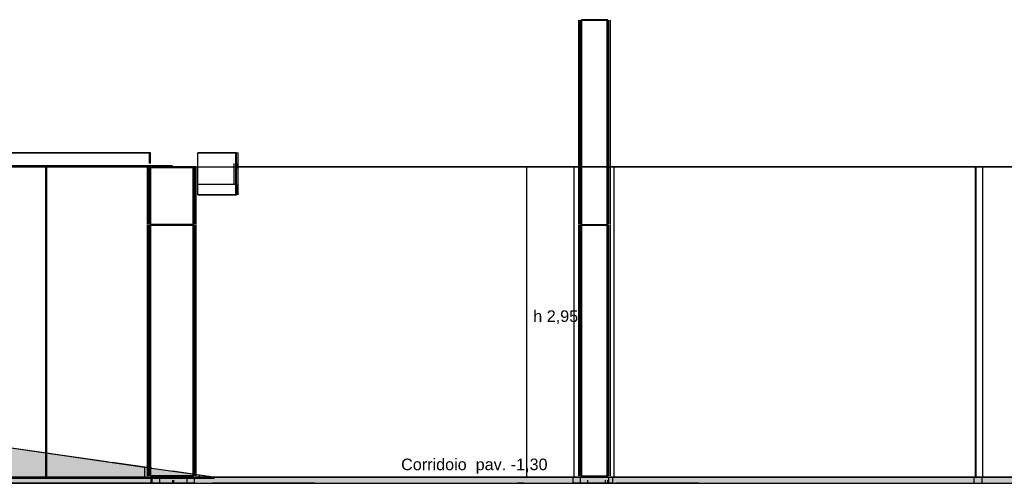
# Model space of a CAD drawing. Header units: millimetres. Extents: x -8253 to 34045, y -61360 to 6071.
# Tile 13 of 67: x 11052 to 20414, y -61360 to -56950. Entities that reach past the tile are written whole.
import ezdxf
from ezdxf.enums import TextEntityAlignment as Align

# ---------------------------------------------------------------- set-up
doc = ezdxf.new("R2010")
doc.units = ezdxf.units.MM
for name, color, linetype in [('S-QUOTE', 40, 'Continuous'), ('S-TAGLIO-PAV', 33, 'Continuous'), ('S-TAGLIO-SOFF', 8, 'Continuous'), ('S-TESTI', 7, 'Continuous'), ('S-VISTA', 8, 'Continuous')]:
    doc.layers.add(name, color=color, linetype=linetype)
doc.styles.add('VISIO', font='arial.ttf')

msp = doc.modelspace()

# ---------------------------------------------------------------- hatches: boundary and pattern name
at = {"layer": 'S-TAGLIO-PAV'}
for points in [[(5600, -61300), (4218, -61300), (4212, -61300), (4150, -61300), (4100, -61300), (4100, -61310), (4050, -61310), (4022, -61310), (3982, -61310), (3980, -61310), (3938, -61310), (3884, -61310), (3884, -60736), (3884, -60060), (3972, -60060), (3976, -60060), (4042, -60060), (4080, -60060), (4104, -60060), (4104, -60032), (4104, -60031.2), (4150, -60038), (4178, -60042), (4216, -60048), (5464, -60228), (5624, -60250), (5746, -60268), (5876, -60288), (6108, -60320), (6222, -60336), (6346, -60356), (6414, -60364), (6836, -60426), (6844, -60426), (6914, -60436), (7940, -60584), (7978, -60590), (8028, -60598), (8072, -60604), (8074, -60604), (8098, -60608), (8242, -60628), (8258, -60630), (8352, -60644), (8396, -60650), (8644, -60686), (8666, -60690), (8668, -60690), (9680, -60836), (9810, -60854), (10236, -60916), (11882, -61154), (11914, -61158), (11932, -61160), (12308, -61214), (12508, -61244), (12528, -61246), (12848, -61292), (12854, -61294), (12900, -61300), (12886, -61300), (12858, -61300), (12764, -61300), (12748, -61300), (11938, -61300), (11924, -61300), (11890, -61300), (9812, -61300), (9666, -61300), (8672, -61300), (8666, -61300), (8642, -61300), (8386, -61300), (8338, -61300), (8244, -61300), (8234, -61300), (8088, -61300), (8060, -61300), (8008, -61300), (7970, -61300), (7928, -61300), (6812, -61300), (6370, -61300), (6222, -61300), (6066, -61300), (5852, -61300), (5600, -61300)], [(4218, -61300), (5600, -61300), (5852, -61300), (6066, -61300), (6222, -61300), (6370, -61300), (6812, -61300), (7928, -61300), (7970, -61300), (8008, -61300), (8060, -61300), (8088, -61300), (8234, -61300), (8244, -61300), (8338, -61300), (8386, -61300), (8642, -61300), (8666, -61300), (8672, -61300), (9666, -61300), (9812, -61300), (11890, -61300), (11924, -61300), (11938, -61300), (12748, -61300), (12764, -61300), (12858, -61300), (12886, -61300), (12900, -61300), (12900, -61306), (12900, -61310), (12848, -61310), (12528, -61310), (12508, -61310), (12308, -61310), (11932, -61310), (11914, -61310), (11882, -61310), (10236, -61310), (9810, -61310), (9680, -61310), (8666, -61310), (8644, -61310), (8396, -61310), (8352, -61310), (8258, -61310), (8242, -61310), (8098, -61310), (8074, -61310), (8072, -61310), (8028, -61310), (7978, -61310), (7940, -61310), (6914, -61310), (6844, -61310), (6836, -61310), (6414, -61310), (6222, -61310), (6108, -61310), (5876, -61310), (5746, -61310), (5624, -61310), (4218, -61310), (4216, -61310), (4182, -61310), (4150, -61310), (4104, -61310), (4100, -61310), (4100, -61300), (4150, -61300), (4212, -61300), (4218, -61300)], [(12900, -61300), (12908, -61300), (13856, -61300), (13966, -61300), (14228, -61300), (14330, -61300), (15748, -61300), (15784, -61300), (15846, -61300), (16532, -61300), (16554, -61300), (16656, -61300), (16670, -61300), (16720, -61300), (16724, -61300), (17508, -61300), (17556, -61300), (20516, -61300), (20532, -61300), (20704, -61300), (20708, -61300), (20758, -61300), (21308, -61300), (21326, -61300), (21332, -61300), (21728, -61300), (21806, -61300), (21854, -61300), (21870, -61300), (24068, -61300), (24080, -61300), (24206, -61300), (24230, -61300), (24240, -61300), (24424, -61300), (24504, -61300), (24520, -61300), (24586, -61300), (24600, -61300), (24662, -61300), (24676, -61300), (25958, -61300), (25996, -61300), (26458, -61300), (26512, -61300), (26514, -61300), (26648, -61300), (26650, -61300), (26650, -61352), (26650, -61360), (26648, -61360), (26514, -61360), (26512, -61360), (26458, -61360), (25136, -61360), (24990, -61360), (24676, -61360), (24612, -61360), (24600, -61360), (24534, -61360), (24520, -61360), (24442, -61360), (24424, -61360), (24230, -61360), (24206, -61360), (24080, -61360), (24068, -61360), (21870, -61360), (21854, -61360), (21806, -61360), (21728, -61360), (21326, -61360), (21308, -61360), (20758, -61360), (20708, -61360), (20704, -61360), (20532, -61360), (20516, -61360), (17556, -61360), (17508, -61360), (16720, -61360), (16670, -61360), (16656, -61360), (16554, -61360), (16532, -61360), (15846, -61360), (15784, -61360), (15748, -61360), (14498, -61360), (14330, -61360), (14228, -61360), (13966, -61360), (13856, -61360), (12886, -61360), (12858, -61360), (12764, -61360), (12748, -61360), (11938, -61360), (11924, -61360), (11890, -61360), (10262, -61360), (9812, -61360), (9666, -61360), (8672, -61360), (8666, -61360), (8642, -61360), (8386, -61360), (8338, -61360), (8244, -61360), (8234, -61360), (8088, -61360), (8060, -61360), (8008, -61360), (7970, -61360), (7928, -61360), (6812, -61360), (6222, -61360), (6066, -61360), (5852, -61360), (5600, -61360), (4218, -61360), (4212, -61360), (4154, -61360), (4100, -61360), (4100, -61328), (4100, -61310), (4104, -61310), (4150, -61310), (4182, -61310), (4216, -61310), (4218, -61310), (5624, -61310), (5746, -61310), (5876, -61310), (6108, -61310), (6222, -61310), (6414, -61310), (6836, -61310), (6844, -61310), (6914, -61310), (7940, -61310), (7978, -61310), (8028, -61310), (8072, -61310), (8074, -61310), (8098, -61310), (8242, -61310), (8258, -61310), (8352, -61310), (8396, -61310), (8644, -61310), (8666, -61310), (9680, -61310), (9810, -61310), (10236, -61310), (11882, -61310), (11914, -61310), (11932, -61310), (12308, -61310), (12508, -61310), (12528, -61310), (12848, -61310), (12900, -61310), (12900, -61306), (12900, -61300)]]:
    msp.add_hatch(color=33, dxfattribs=at).paths.add_polyline_path(points)

# ---------------------------------------------------------------- linework, layer by layer
at = {"layer": 'S-QUOTE'}
msp.add_line((15875, -61300), (15875, -58350), dxfattribs=at)
at = {"layer": 'S-TAGLIO-PAV'}
for p, q in [((10236.7, -60915.9), (11881.7, -61153)), ((11881.7, -61153), (11913.3, -61158)), ((11913.3, -61158), (11931.6, -61160.6)), ((12307.8, -61214.9), (11931.6, -61160.6)), ((12307.8, -61214.9), (12507.1, -61243.6)), ((9811.3, -61300), (11890.9, -61300)), ((10236.7, -61310), (11881.7, -61310)), ((11881.7, -61310), (11913.3, -61310)), ((11890.9, -61300), (11924.2, -61300)), ((11913.3, -61310), (11931.6, -61310)), ((11924.2, -61300), (11937.5, -61300)), ((11931.6, -61310), (12307.8, -61310)), ((11937.5, -61300), (12747.8, -61300)), ((12307.8, -61310), (12507.1, -61310)), ((12507.1, -61243.6), (12527, -61246)), ((12507.1, -61310), (12527, -61310)), ((12527, -61246), (12848.2, -61292.6)), ((12527, -61310), (12848.2, -61310)), ((12747.8, -61300), (12764.7, -61300)), ((12764.7, -61300), (12858, -61300)), ((12848.2, -61292.6), (12853.2, -61293.3)), ((12848.2, -61310), (12900, -61310)), ((12853.2, -61293.3), (12900, -61300)), ((12858, -61300), (12886.4, -61300)), ((12886.4, -61300), (12908.7, -61300)), ((12900, -61306.7), (12900, -61300)), ((12900, -61306.7), (12900, -61310)), ((12908.7, -61300), (13855.1, -61300)), ((13855.1, -61300), (13967, -61300)), ((13967, -61300), (14228.6, -61300)), ((14228.6, -61300), (14330.4, -61300)), ((14330.4, -61300), (15748.4, -61300)), ((15748.4, -61300), (15784.5, -61300)), ((15784.5, -61300), (15846.5, -61300)), ((16532.2, -61300), (15846.5, -61300)), ((16532.2, -61300), (16554.5, -61300)), ((16554.5, -61300), (16656.2, -61300)), ((16656.2, -61300), (16671, -61300)), ((16671, -61300), (16720.3, -61300)), ((16720.3, -61300), (16724.8, -61300)), ((16724.8, -61300), (17507.2, -61300)), ((17507.2, -61300), (17556.1, -61300)), ((20515.8, -61300), (17556.1, -61300)), ((10262.9, -61360), (11890.9, -61360)), ((11890.9, -61360), (11924.2, -61360)), ((11924.2, -61360), (11937.5, -61360)), ((11937.5, -61360), (12747.8, -61360)), ((12747.8, -61360), (12764.7, -61360)), ((12764.7, -61360), (12858, -61360)), ((12858, -61360), (12886.4, -61360)), ((13855.1, -61360), (12886.4, -61360)), ((13855.1, -61360), (13967, -61360)), ((13967, -61360), (14228.6, -61360)), ((14228.6, -61360), (14330.4, -61360)), ((14330.4, -61360), (14497.5, -61360)), ((14497.5, -61360), (15748.4, -61360)), ((15748.4, -61360), (15784.5, -61360)), ((15846.5, -61360), (15784.5, -61360)), ((15846.5, -61360), (16532.2, -61360)), ((16532.2, -61360), (16554.5, -61360)), ((16554.5, -61360), (16656.2, -61360)), ((16656.2, -61360), (16671, -61360)), ((16671, -61360), (16720.3, -61360)), ((17507.2, -61360), (16720.3, -61360)), ((17507.2, -61360), (17556.1, -61360)), ((17556.1, -61360), (20515.8, -61360))]:
    msp.add_line(p, q, dxfattribs=at)
at = {"layer": 'S-TAGLIO-SOFF'}
for p, q in [((9811.3, -58350), (11890.9, -58350)), ((11890.9, -58350), (11924.2, -58350)), ((11924.2, -58350), (11937.5, -58350)), ((11937.5, -58350), (12747.8, -58350)), ((12747.8, -58350), (12764.7, -58350)), ((12764.7, -58350), (12858, -58350)), ((12858, -58350), (12886.4, -58350)), ((12886.4, -58350), (12908.7, -58350)), ((12908.7, -58350), (13855.1, -58350)), ((13855.1, -58350), (13967, -58350)), ((13967, -58350), (14228.6, -58350)), ((14228.6, -58350), (14330.4, -58350)), ((14330.4, -58350), (15748.4, -58350)), ((15748.4, -58350), (15784.5, -58350)), ((15784.5, -58350), (15846.5, -58350)), ((16532.2, -58350), (15846.5, -58350)), ((16532.2, -58350), (16554.5, -58350)), ((16554.5, -58350), (16656.2, -58350)), ((16656.2, -58350), (16671, -58350)), ((16671, -58350), (16720.3, -58350)), ((16720.3, -58350), (16724.8, -58350)), ((16724.8, -58350), (17507.2, -58350)), ((17507.2, -58350), (17556.1, -58350)), ((20515.8, -58350), (17556.1, -58350))]:
    msp.add_line(p, q, dxfattribs=at)
at = {"layer": 'S-VISTA'}
for p, q in [((16367, -58334.8), (16367, -56955)), ((16367, -58897), (16367, -56955)), ((16367, -58334.8), (16367, -56955)), ((16367, -58334.8), (16367, -56955)), ((16371, -58334.8), (16371, -56955)), ((16371, -58897), (16371, -56955)), ((16371, -58334.8), (16371, -56955)), ((16371, -58334.8), (16371, -56955)), ((16385, -58334.8), (16385, -56955)), ((16385, -58897), (16385, -56955)), ((16385, -58334.8), (16385, -56955)), ((16385, -58334.8), (16385, -56955)), ((16643, -56950), (16393, -56950)), ((16393, -56950), (16643, -56950)), ((16393, -58350), (16393, -56950)), ((16393, -61300), (16393, -56950)), ((16643, -56955), (16393, -56955)), ((16393, -58897), (16393, -56955)), ((16393, -58897), (16393, -56955)), ((16393, -58334.8), (16393, -56955)), ((16393, -58334.8), (16393, -56955)), ((16397, -56955), (16639, -56955)), ((16397, -58897), (16397, -56955)), ((16397, -58334.8), (16397, -56955)), ((16639, -58897), (16639, -56955)), ((16639, -58334.8), (16639, -56955)), ((16643, -58350), (16643, -56950)), ((16643, -58350), (16643, -56950)), ((16643, -58334.8), (16643, -56955)), ((16643, -58897), (16643, -56955)), ((16643, -58334.8), (16643, -56955)), ((16643, -58334.8), (16643, -56955)), ((16651, -58334.8), (16651, -56955)), ((16651, -58334.8), (16651, -56955)), ((16651, -58897), (16651, -56955)), ((16651, -58334.8), (16651, -56955)), ((16665, -58334.8), (16665, -56955)), ((16665, -58334.8), (16665, -56955)), ((16665, -58897), (16665, -56955)), ((16665, -58334.8), (16665, -56955)), ((16669, -58334.8), (16669, -56955)), ((16669, -58334.8), (16669, -56955)), ((16669, -58897), (16669, -56955)), ((16669, -58334.8), (16669, -56955)), ((8498, -58217), (12287, -58217)), ((12297, -58217), (8498, -58217)), ((12287, -58317), (12287, -58217)), ((12287, -58317), (12287, -58217)), ((12297, -58317), (12297, -58217)), ((12297, -58317), (12297, -58217)), ((13114, -58217), (12746, -58217)), ((12746, -58217), (13114, -58217)), ((12746, -58617), (12746, -58217)), ((12746, -58617), (12746, -58217)), ((13048, -58217), (13128, -58217)), ((13108, -58217), (13048, -58217)), ((13108, -58617), (13108, -58217)), ((13114, -58617), (13114, -58217)), ((13114, -58617), (13114, -58217)), ((13128, -58317), (13128, -58217)), ((13128, -58617), (13128, -58217)), ((13093, -58367), (13093, -58317)), ((13118, -58367), (13118, -58317)), ((12305, -58340), (8475, -58340)), ((8480, -58350), (12300, -58350)), ((11300, -58350), (8595, -58350)), ((8680, -58350), (11300, -58350)), ((11300, -61300), (11300, -58350)), ((11305, -58350), (12300, -58350)), ((12300, -58350), (11310, -58350)), ((11310, -61300), (11310, -58350)), ((12269, -58897), (12269, -58355)), ((12273, -58897), (12273, -58355)), ((12287, -58897), (12287, -58355)), ((12295, -58350), (12705, -58350)), ((12295, -61200), (12295, -58350)), ((12705, -58355), (12295, -58355)), ((12295, -58897), (12295, -58355)), ((12295, -58897), (12295, -58355)), ((12299, -58355), (12701, -58355)), ((12299, -58897), (12299, -58355)), ((12304.8, -58340), (12505, -58340)), ((12380, -58340), (12305, -58340)), ((12310, -58350), (12380, -58350)), ((12727.1, -58350), (12326.4, -58350)), ((12329.4, -58350), (12731, -58350)), ((12705, -58350), (12346.2, -58350)), ((12505, -58340), (12380, -58340)), ((12380, -58350), (12640, -58350)), ((12640, -58350), (12515, -58350)), ((12515, -58350), (12765.3, -58350)), ((12640, -58350), (12710, -58350)), ((12710, -58350), (12640, -58350)), ((12701, -58897), (12701, -58355)), ((12705, -61300), (12705, -58350)), ((12705, -58897), (12705, -58355)), ((12705, -58897), (12705, -58355)), ((12713, -58897), (12713, -58355)), ((12727, -58897), (12727, -58355)), ((12731, -58897), (12731, -58355)), ((13093, -58517), (13093, -58367)), ((13113, -58517), (13113, -58367)), ((16383.5, -58350), (13127.8, -58350)), ((13132.5, -58350), (16395.2, -58350)), ((13165.9, -58350), (16370.1, -58350)), ((16380, -58350), (16310, -58350)), ((16310, -58350), (16380, -58350)), ((16325, -58350), (16390, -58350)), ((16390, -58350), (16325, -58350)), ((16325, -61300), (16325, -58350)), ((16325, -61300), (16325, -58350)), ((16380, -58350), (16650, -58350)), ((16640, -58350), (16390, -58350)), ((16390, -61300), (16390, -58350)), ((16393, -58350), (16643, -58350)), ((16393, -61300), (16393, -58350)), ((20140, -58350), (16633.9, -58350)), ((16690, -58350), (16640, -58350)), ((16705, -58350), (16640, -58350)), ((16640, -58350), (16705, -58350)), ((16705, -58350), (16640, -58350)), ((16640, -58350), (16705, -58350)), ((16640, -61300), (16640, -58350)), ((16646.2, -58350), (20210, -58350)), ((16650, -58350), (16690, -58350)), ((16690, -58350), (16655, -58350)), ((16655, -58350), (16690, -58350)), ((16670.5, -58350), (20125, -58350)), ((16705, -61300), (16705, -58350)), ((16705, -61300), (16705, -58350)), ((20125, -58350), (20200, -58350)), ((20140, -61300), (20140, -58350)), ((20210, -58350), (20145, -58350)), ((20145, -61300), (20145, -58350)), ((20200, -58350), (20900, -58350)), ((20210, -58350), (20275, -58350)), ((20910, -58350), (20210, -58350)), ((20210, -61300), (20210, -58350)), ((20280, -58350), (20840, -58350)), ((13118, -58517), (12746, -58517)), ((12746, -58617), (12746, -58517)), ((13118, -58617), (13118, -58517)), ((12727, -58897), (12727, -58626)), ((12727, -58897), (12727, -58626)), ((12727, -58897), (12727, -58626)), ((12731, -58897), (12731, -58626)), ((12731, -58897), (12731, -58626)), ((12731, -58897), (12731, -58626)), ((13118, -58617), (12746, -58617)), ((12746, -58617), (13114, -58617)), ((13114, -58617), (12746, -58617)), ((13108, -58617), (13048, -58617)), ((12269, -61290), (12269, -58903)), ((12273, -61290), (12273, -58903)), ((12287, -61290), (12287, -58903)), ((12705, -58897), (12295, -58897)), ((12705, -58903), (12295, -58903)), ((12295, -61188.4), (12295, -58903)), ((12295, -61188.4), (12295, -58903)), ((12299, -58897), (12701, -58897)), ((12299, -58903), (12701, -58903)), ((12299, -61290), (12299, -58903)), ((12701, -61290), (12701, -58903)), ((12705, -61290), (12705, -58903)), ((12705, -61290), (12705, -58903)), ((12713, -61290), (12713, -58903)), ((12727, -61290), (12727, -58903)), ((12727, -61290), (12727, -58903)), ((12727, -61290), (12727, -58903)), ((12727, -61290), (12727, -58903)), ((12731, -61290), (12731, -58903)), ((12731, -61290), (12731, -58903)), ((12731, -61290), (12731, -58903)), ((12731, -61290), (12731, -58903)), ((16367, -61290), (16367, -58903)), ((16371, -61290), (16371, -58903)), ((16385, -61290), (16385, -58903)), ((16393, -61290), (16393, -58903)), ((16393, -61290), (16393, -58903)), ((16397, -58897), (16639, -58897)), ((16397, -58903), (16639, -58903)), ((16397, -61290), (16397, -58903)), ((16639, -61290), (16639, -58903)), ((16643, -61290), (16643, -58903)), ((16651, -61290), (16651, -58903)), ((16665, -61290), (16665, -58903)), ((16669, -61290), (16669, -58903)), ((8475, -60662), (12240, -61205)), ((12240, -61205), (12760, -61280)), ((12240, -61205), (12240, -61310)), ((12240, -61205), (12240, -61310)), ((8475, -61310), (12240, -61310)), ((8480, -61300), (12300, -61300)), ((11300, -61300), (8595, -61300)), ((12300, -61300), (11310, -61300)), ((12240, -61310), (12760, -61310)), ((12705, -61290), (12295, -61290)), ((12295, -61300), (12705, -61300)), ((12299, -61290), (12701, -61290)), ((12300, -61300), (12300, -61360)), ((12310, -61300), (12380, -61300)), ((12310, -61300), (12310, -61360)), ((12380, -61300), (12640, -61300)), ((12380, -61300), (12380, -61360)), ((12640, -61300), (12710, -61300)), ((12640, -61300), (12640, -61360)), ((12710, -61300), (12710, -61360)), ((12710, -61300), (12710, -61360)), ((12715.3, -61300), (16320, -61300)), ((16333.4, -61300), (12727.1, -61300)), ((12760, -61280), (12900, -61300)), ((12760, -61280), (12760, -61310)), ((12760, -61280), (12760, -61310)), ((12760, -61310), (12900, -61310)), ((16345, -61300), (16310, -61300)), ((16310, -61300), (16380, -61300)), ((16310, -61300), (16310, -61360)), ((16310, -61300), (16310, -61360)), ((16390, -61300), (16325, -61300)), ((16380, -61300), (16650, -61300)), ((16380, -61300), (16380, -61360)), ((16640, -61300), (16390, -61300)), ((16397, -61290), (16639, -61290)), ((16705, -61300), (16640, -61300)), ((16650, -61300), (16690, -61300)), ((16650, -61300), (16650, -61360)), ((20140, -61300), (16684, -61300)), ((16690, -61300), (16690, -61360)), ((16690, -61300), (16690, -61360)), ((16720.5, -61300), (20125, -61300)), ((20125, -61300), (20200, -61300)), ((20125, -61300), (20125, -61360)), ((20125, -61300), (20125, -61360)), ((20210, -61300), (20145, -61300)), ((20200, -61300), (20900, -61300)), ((20200, -61300), (20200, -61360)), ((20910, -61300), (20210, -61300)), ((8300, -61360), (12505, -61360)), ((12305, -61360), (8475, -61360)), ((8480, -61360), (12300, -61360)), ((12305, -61330), (12305, -61360)), ((12305, -61330), (12305, -61360)), ((12380, -61360), (12305, -61360)), ((12310, -61360), (12380, -61360)), ((12380, -61330), (12380, -61360)), ((12380, -61360), (12640, -61360)), ((12505, -61360), (12380, -61360)), ((12505, -61330), (12505, -61360)), ((12505, -61330), (12505, -61360)), ((12515, -61330), (12515, -61360)), ((12515, -61330), (12515, -61360)), ((12515, -61360), (20125, -61360)), ((12640, -61360), (12515, -61360)), ((12640, -61330), (12640, -61360)), ((12710, -61360), (12640, -61360)), ((12640, -61360), (12710, -61360)), ((16310, -61360), (16380, -61360)), ((16380, -61360), (16310, -61360)), ((16380, -61330), (16380, -61360)), ((16380, -61360), (16650, -61360)), ((16640, -61360), (16380, -61360)), ((16450, -61330), (16450, -61360)), ((16450, -61330), (16450, -61360)), ((16450, -61360), (16620, -61360)), ((16620, -61360), (16450, -61360)), ((16620, -61330), (16620, -61360)), ((16620, -61330), (16620, -61360)), ((16620, -61360), (16690, -61360)), ((16690, -61360), (16620, -61360)), ((16640, -61330), (16640, -61360)), ((16690, -61360), (16640, -61360)), ((16650, -61360), (16690, -61360)), ((20125, -61360), (20200, -61360)), ((20200, -61360), (20900, -61360))]:
    msp.add_line(p, q, dxfattribs=at)

# ---------------------------------------------------------------- texts
at = {"layer": 'S-QUOTE', "style": 'VISIO'}
msp.add_text('h 2,95', height=110, dxfattribs=at).set_placement((15935, -59825))
at = {"layer": 'S-TESTI', "style": 'VISIO'}
msp.add_text('Corridoio  pav. -1,30', height=110, dxfattribs=at).set_placement((15375, -61180), align=Align.MIDDLE_CENTER)

doc.saveas('drawing.dxf')
